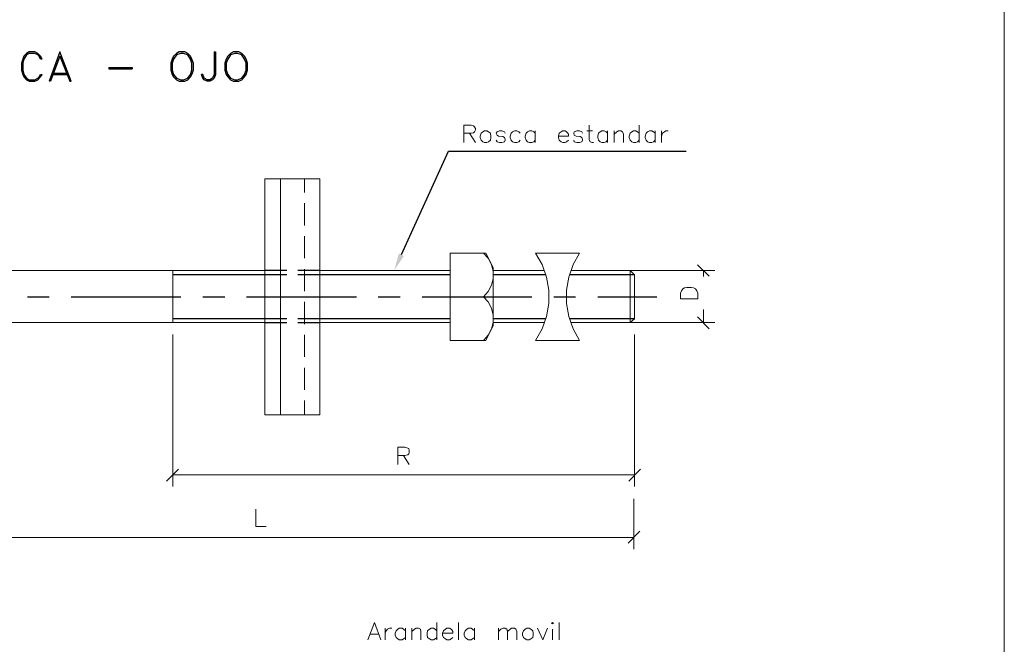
# Model space of a CAD drawing. Header units: millimetres. Extents: x 8 to 202, y 3 to 294.
# Tile 10 of 11: x 113 to 202, y 94 to 150. Entities that reach past the tile are written whole.
import ezdxf

# ---------------------------------------------------------------- set-up
doc = ezdxf.new("R2010")
doc.units = ezdxf.units.MM
doc.layers.add('DGE_CONTORNOS', color=7, linetype='Continuous', lineweight=0)
doc.layers.add('DGE_RELLENO', color=7, linetype='Continuous', lineweight=0)

msp = doc.modelspace()

# ---------------------------------------------------------------- hatches: boundary and pattern name
at = {"layer": 'DGE_RELLENO', "true_color": 0x000000}
msp.add_hatch(color=7, dxfattribs=at).paths.add_polyline_path([(147.9127, 128.51), (147.447, 128.7217), (147.0237, 127.1977)], flags=0)

# ---------------------------------------------------------------- linework, layer by layer
at = {"layer": 'DGE_CONTORNOS', "lineweight": 13}
for points in [[(201.9723, 293.9063), (201.9723, 3.2456), (7.874, 3.2456)], [(153.289, 138.7124), (153.289, 140.2787), (153.9663, 140.2787), (154.178, 140.2364), (154.2627, 140.1517), (154.3473, 139.9824), (154.3473, 139.8554), (154.2627, 139.686), (154.178, 139.6014), (153.9663, 139.559), (153.289, 139.559)], [(164.592, 140.2787), (164.592, 139.0087), (164.6767, 138.797), (164.846, 138.7124), (164.973, 138.7124)], [(169.0793, 140.2787), (169.0793, 138.7124)], [(153.797, 139.559), (154.3473, 138.7124)], [(155.1517, 139.7707), (155.0247, 139.686), (154.8553, 139.559), (154.7707, 139.305), (154.7707, 139.178), (154.8553, 138.924), (155.0247, 138.797), (155.1517, 138.7124), (155.3633, 138.7124), (155.5327, 138.797), (155.702, 138.924), (155.7443, 139.178), (155.7443, 139.305), (155.702, 139.559), (155.5327, 139.686), (155.3633, 139.7707), (155.1517, 139.7707)], [(157.0143, 139.559), (156.972, 139.686), (156.718, 139.7707), (156.5063, 139.7707), (156.2947, 139.686), (156.21, 139.559), (156.2947, 139.3897), (156.4217, 139.305), (156.8027, 139.2627), (156.972, 139.178), (157.0143, 139.0087), (157.0143, 138.924), (156.972, 138.797), (156.718, 138.7124), (156.5063, 138.7124), (156.2947, 138.797), (156.21, 138.924)], [(158.369, 139.559), (158.242, 139.686), (158.0727, 139.7707), (157.861, 139.7707), (157.6917, 139.686), (157.5647, 139.559), (157.48, 139.305), (157.48, 139.178), (157.5647, 138.924), (157.6917, 138.797), (157.861, 138.7124), (158.0727, 138.7124), (158.242, 138.797), (158.369, 138.924)], [(159.7237, 139.559), (159.5967, 139.686), (159.4273, 139.7707), (159.2157, 139.7707), (159.0463, 139.686), (158.9193, 139.559), (158.8347, 139.305), (158.8347, 139.178), (158.9193, 138.924), (159.0463, 138.797), (159.2157, 138.7124), (159.4273, 138.7124), (159.5967, 138.797), (159.7237, 138.924)], [(159.7237, 139.7707), (159.7237, 138.7124)], [(161.8403, 139.305), (162.7293, 139.305), (162.7293, 139.4744), (162.6447, 139.6014), (162.56, 139.686), (162.433, 139.7707), (162.2213, 139.7707), (162.052, 139.686), (161.8827, 139.559), (161.8403, 139.305), (161.8403, 139.178), (161.8827, 138.924), (162.052, 138.797), (162.2213, 138.7124), (162.433, 138.7124), (162.56, 138.797), (162.7293, 138.924)], [(163.9993, 139.559), (163.9147, 139.686), (163.703, 139.7707), (163.4913, 139.7707), (163.2373, 139.686), (163.195, 139.559), (163.2373, 139.3897), (163.4067, 139.305), (163.7877, 139.2627), (163.9147, 139.178), (163.9993, 139.0087), (163.9993, 138.924), (163.9147, 138.797), (163.703, 138.7124), (163.4913, 138.7124), (163.2373, 138.797), (163.195, 138.924)], [(164.3803, 139.7707), (164.8883, 139.7707)], [(166.243, 139.559), (166.116, 139.686), (165.9467, 139.7707), (165.735, 139.7707), (165.5657, 139.686), (165.4387, 139.559), (165.354, 139.305), (165.354, 139.178), (165.4387, 138.924), (165.5657, 138.797), (165.735, 138.7124), (165.9467, 138.7124), (166.116, 138.797), (166.243, 138.924)], [(166.243, 139.7707), (166.243, 138.7124)], [(166.8357, 139.7707), (166.8357, 138.7124)], [(166.8357, 139.4744), (167.0897, 139.686), (167.2167, 139.7707), (167.4283, 139.7707), (167.5977, 139.686), (167.6823, 139.4744), (167.6823, 138.7124)], [(169.0793, 139.559), (168.9523, 139.686), (168.783, 139.7707), (168.5713, 139.7707), (168.4443, 139.686), (168.275, 139.559), (168.1903, 139.305), (168.1903, 139.178), (168.275, 138.924), (168.4443, 138.797), (168.5713, 138.7124), (168.783, 138.7124), (168.9523, 138.797), (169.0793, 138.924)], [(170.5187, 139.559), (170.3917, 139.686), (170.2223, 139.7707), (170.0107, 139.7707), (169.8413, 139.686), (169.7143, 139.559), (169.6297, 139.305), (169.6297, 139.178), (169.7143, 138.924), (169.8413, 138.797), (170.0107, 138.7124), (170.2223, 138.7124), (170.3917, 138.797), (170.5187, 138.924)], [(170.5187, 139.7707), (170.5187, 138.7124)], [(171.1113, 139.7707), (171.1113, 138.7124)], [(171.1113, 139.305), (171.196, 139.559), (171.3653, 139.686), (171.4923, 139.7707), (171.704, 139.7707)], [(135.382, 135.4527), (140.335, 135.4527)], [(140.335, 114.2014), (135.382, 114.2014), (135.382, 135.4527)], [(136.779, 135.4527), (136.779, 114.2014)], [(140.335, 135.4527), (140.335, 114.2014)], [(155.2787, 128.764), (152.0613, 128.764), (152.0613, 120.89), (155.2787, 120.89)], [(155.067, 124.827), (155.4903, 125.2927), (155.7867, 125.8854), (155.956, 126.478), (155.956, 127.113), (155.7867, 127.748), (155.4903, 128.2984), (155.067, 128.764)], [(155.956, 127.4517), (155.2787, 128.764)], [(159.766, 120.89), (160.3587, 121.9484), (160.7397, 123.049), (160.9513, 124.2344), (160.9513, 125.4197), (160.7397, 126.605), (160.3587, 127.748), (159.766, 128.764)], [(163.703, 128.764), (159.766, 128.764)], [(163.703, 128.764), (163.1527, 127.748), (162.7717, 126.605), (162.56, 125.4197), (162.56, 124.2344), (162.7717, 123.049), (163.1527, 121.9484), (163.703, 120.89)], [(135.382, 127.1977), (102.7853, 127.1977)], [(152.0613, 127.1977), (140.335, 127.1977)], [(155.956, 122.2447), (155.956, 127.4517)], [(155.956, 127.1977), (160.5703, 127.1977)], [(162.941, 127.1977), (168.275, 127.1977), (168.275, 122.4987)], [(168.275, 127.1977), (168.656, 126.8167), (168.656, 122.8374), (168.275, 122.4987)], [(155.067, 124.827), (152.0613, 124.827)], [(155.067, 120.89), (155.4903, 121.3557), (155.7867, 121.9484), (155.956, 122.541), (155.956, 123.176), (155.7867, 123.811), (155.4903, 124.3614), (155.067, 124.827)], [(102.7853, 122.4987), (135.382, 122.4987)], [(140.335, 122.4987), (152.0613, 122.4987)], [(155.956, 122.4987), (160.5703, 122.4987)], [(162.941, 122.4987), (168.275, 122.4987)], [(155.956, 122.2447), (155.2787, 120.89)], [(159.766, 120.89), (163.703, 120.89)], [(144.653, 93.9237), (145.2457, 95.49), (145.8383, 93.9237)], [(146.2193, 94.982), (146.2193, 93.9237)], [(146.2193, 94.5164), (146.304, 94.728), (146.431, 94.8974), (146.6003, 94.982), (146.812, 94.982)], [(148.0397, 94.728), (147.8703, 94.8974), (147.7433, 94.982), (147.4893, 94.982), (147.3623, 94.8974), (147.193, 94.728), (147.1083, 94.5164), (147.1083, 94.347), (147.193, 94.1354), (147.3623, 94.0083), (147.4893, 93.9237), (147.7433, 93.9237), (147.8703, 94.0083), (148.0397, 94.1354)], [(148.0397, 94.982), (148.0397, 93.9237)], [(148.6323, 94.982), (148.6323, 93.9237)], [(148.6323, 94.6857), (148.844, 94.8974), (149.0133, 94.982), (149.225, 94.982), (149.3943, 94.8974), (149.4367, 94.6857), (149.4367, 93.9237)], [(150.876, 94.728), (150.7067, 94.8974), (150.5797, 94.982), (150.368, 94.982), (150.1987, 94.8974), (150.0293, 94.728), (149.987, 94.5164), (149.987, 94.347), (150.0293, 94.1354), (150.1987, 94.0083), (150.368, 93.9237), (150.5797, 93.9237), (150.7067, 94.0083), (150.876, 94.1354)], [(150.876, 95.49), (150.876, 93.9237)], [(151.384, 94.5164), (152.3153, 94.5164), (152.3153, 94.6857), (152.2307, 94.8127), (152.146, 94.8974), (152.019, 94.982), (151.765, 94.982), (151.638, 94.8974), (151.4687, 94.728), (151.384, 94.5164), (151.384, 94.347), (151.4687, 94.1354), (151.638, 94.0083), (151.765, 93.9237), (152.019, 93.9237), (152.146, 94.0083), (152.3153, 94.1354)], [(152.8233, 95.49), (152.8233, 93.9237)], [(154.2627, 94.728), (154.0933, 94.8974), (153.9663, 94.982), (153.7123, 94.982), (153.5853, 94.8974), (153.416, 94.728), (153.3313, 94.5164), (153.3313, 94.347), (153.416, 94.1354), (153.5853, 94.0083), (153.7123, 93.9237), (153.9663, 93.9237), (154.0933, 94.0083), (154.2627, 94.1354)], [(154.2627, 94.982), (154.2627, 93.9237)], [(156.4217, 94.982), (156.4217, 93.9237)], [(156.4217, 94.6857), (156.6333, 94.8974), (156.8027, 94.982), (157.0143, 94.982), (157.1837, 94.8974), (157.226, 94.6857), (157.226, 93.9237)], [(157.226, 94.6857), (157.48, 94.8974), (157.607, 94.982), (157.861, 94.982), (157.988, 94.8974), (158.0727, 94.6857), (158.0727, 93.9237)], [(158.9617, 94.982), (158.8347, 94.8974), (158.6653, 94.728), (158.5807, 94.5164), (158.5807, 94.347), (158.6653, 94.1354), (158.8347, 94.0083), (158.9617, 93.9237), (159.1733, 93.9237), (159.3427, 94.0083), (159.512, 94.1354), (159.5543, 94.347), (159.5543, 94.5164), (159.512, 94.728), (159.3427, 94.8974), (159.1733, 94.982), (158.9617, 94.982)], [(159.9353, 94.982), (160.401, 93.9237), (160.8243, 94.982)], [(161.2053, 95.4054), (161.29, 95.49), (161.3747, 95.4054), (161.29, 95.363), (161.2053, 95.4054)], [(161.29, 94.8974), (161.29, 93.9237)], [(161.8827, 95.49), (161.8827, 93.9237)], [(144.8647, 94.4317), (145.6267, 94.4317)]]:
    msp.add_lwpolyline(points, dxfattribs=at)
at = {"layer": 'DGE_CONTORNOS', "lineweight": 25}
for points in [[(115.316, 146.2477), (115.189, 146.5017), (114.935, 146.7557), (114.681, 146.8827), (114.173, 146.8827), (113.919, 146.7557), (113.665, 146.5017), (113.5803, 146.2477), (113.4533, 145.8667), (113.4533, 145.2317), (113.5803, 144.8507), (113.665, 144.639), (113.919, 144.385), (114.173, 144.258), (114.681, 144.258), (114.935, 144.385), (115.189, 144.639), (115.316, 144.8507)], [(115.316, 146.2477), (115.189, 146.2477), (115.062, 146.5017), (114.935, 146.6287), (114.681, 146.7557), (114.173, 146.7557), (113.919, 146.6287), (113.665, 146.2477), (113.5803, 145.8667), (113.5803, 145.2317), (113.665, 144.8507), (113.919, 144.512), (114.173, 144.385), (114.681, 144.385), (114.935, 144.512), (115.062, 144.639), (115.189, 144.8507), (115.316, 144.8507)], [(116.9247, 146.8827), (115.951, 144.258)], [(116.9247, 146.5017), (116.078, 144.258), (115.951, 144.258)], [(116.9247, 146.5017), (117.8137, 144.258), (117.9407, 144.258), (116.9247, 146.8827)], [(127.6773, 146.8827), (127.4233, 146.7557), (127.1693, 146.5017), (127.0423, 146.2477), (126.9153, 145.8667), (126.9153, 145.2317), (127.0423, 144.8507), (127.1693, 144.639), (127.4233, 144.385), (127.6773, 144.258), (128.1853, 144.258), (128.4393, 144.385), (128.6933, 144.639), (128.8203, 144.8507), (128.9473, 145.2317), (128.9473, 145.8667), (128.8203, 146.2477), (128.6933, 146.5017), (128.4393, 146.7557), (128.1853, 146.8827), (127.6773, 146.8827)], [(127.8043, 146.7557), (127.4233, 146.6287), (127.1693, 146.2477), (127.0423, 145.8667), (127.0423, 145.2317), (127.1693, 144.8507), (127.4233, 144.512), (127.8043, 144.385), (128.0583, 144.385), (128.4393, 144.512), (128.6933, 144.8507), (128.8203, 145.2317), (128.8203, 145.8667), (128.6933, 146.2477), (128.4393, 146.6287), (128.0583, 146.7557), (127.8043, 146.7557)], [(130.81, 146.8827), (130.81, 144.8507), (130.683, 144.512), (130.429, 144.385), (130.175, 144.385), (129.921, 144.512), (129.794, 144.8507), (129.667, 144.8507)], [(130.81, 146.8827), (130.937, 146.8827), (130.937, 144.8507), (130.81, 144.512), (130.683, 144.385), (130.429, 144.258), (130.175, 144.258), (129.921, 144.385), (129.794, 144.512), (129.667, 144.8507)], [(132.5457, 146.8827), (132.2917, 146.7557), (132.0377, 146.5017), (131.9107, 146.2477), (131.7837, 145.8667), (131.7837, 145.2317), (131.9107, 144.8507), (132.0377, 144.639), (132.2917, 144.385), (132.5457, 144.258), (133.0537, 144.258), (133.3077, 144.385), (133.5617, 144.639), (133.6887, 144.8507), (133.8157, 145.2317), (133.8157, 145.8667), (133.6887, 146.2477), (133.5617, 146.5017), (133.3077, 146.7557), (133.0537, 146.8827), (132.5457, 146.8827)], [(132.6727, 146.7557), (132.2917, 146.6287), (132.0377, 146.2477), (131.9107, 145.8667), (131.9107, 145.2317), (132.0377, 144.8507), (132.2917, 144.512), (132.6727, 144.385), (132.9267, 144.385), (133.3077, 144.512), (133.5617, 144.8507), (133.6887, 145.2317), (133.6887, 145.8667), (133.5617, 146.2477), (133.3077, 146.6287), (132.9267, 146.7557), (132.6727, 146.7557)], [(121.3273, 145.4857), (123.444, 145.4857), (123.444, 145.3587)], [(121.3273, 145.4857), (121.3273, 145.3587), (123.444, 145.3587)], [(116.205, 144.8507), (117.6867, 144.8507)], [(116.2897, 144.9777), (117.5597, 144.9777)]]:
    msp.add_lwpolyline(points, dxfattribs=at)
at = {"layer": 'DGE_CONTORNOS', "lineweight": 30}
for points in [[(147.701, 128.637), (151.9343, 137.9504), (173.3127, 137.9504)], [(135.382, 126.8167), (127.0847, 126.8167)], [(137.3717, 127.1977), (135.382, 127.1977)], [(137.3717, 126.8167), (135.382, 126.8167)], [(140.335, 127.1977), (138.3453, 127.1977)], [(140.335, 126.8167), (138.3453, 126.8167)], [(152.0613, 126.8167), (140.335, 126.8167)], [(160.6973, 126.8167), (155.956, 126.8167)], [(168.656, 126.8167), (162.814, 126.8167)], [(114.0037, 124.827), (115.951, 124.827)], [(117.9407, 124.827), (127.8043, 124.827)], [(129.794, 124.827), (131.7837, 124.827)], [(133.731, 124.827), (143.637, 124.827)], [(145.5843, 124.827), (147.574, 124.827)], [(149.5637, 124.827), (159.4273, 124.827)], [(161.417, 124.827), (163.3643, 124.827)], [(165.354, 124.827), (170.688, 124.827)], [(135.382, 122.8374), (127.0847, 122.8374)], [(137.3717, 122.8374), (135.382, 122.8374)], [(135.382, 122.4987), (137.3717, 122.4987)], [(140.335, 122.8374), (138.3453, 122.8374)], [(138.3453, 122.4987), (140.335, 122.4987)], [(152.0613, 122.8374), (140.335, 122.8374)], [(160.6973, 122.8374), (155.956, 122.8374)], [(168.656, 122.8374), (162.814, 122.8374)]]:
    msp.add_lwpolyline(points, dxfattribs=at)
at = {"layer": 'DGE_CONTORNOS', "lineweight": 5}
for points in [[(138.938, 135.4527), (138.938, 134.225)], [(138.938, 133.2514), (138.938, 131.2617)], [(138.938, 130.288), (138.938, 128.2984)], [(175.387, 126.6897), (174.3287, 127.7057)], [(127.0847, 127.1977), (127.0847, 122.4987)], [(138.938, 127.3247), (138.938, 125.335)], [(168.275, 127.1977), (175.895, 127.1977)], [(174.879, 127.1977), (174.879, 126.6474)], [(174.371, 124.6577), (172.8047, 124.6577), (172.8047, 125.1657), (172.8893, 125.3774), (173.0163, 125.5467), (173.1857, 125.6314), (173.3973, 125.6737), (173.7783, 125.6737), (173.99, 125.6314), (174.1593, 125.5467), (174.2863, 125.3774), (174.371, 125.1657), (174.371, 124.6577)], [(138.938, 124.3614), (138.938, 122.3717)], [(174.879, 122.4987), (174.879, 123.684)], [(168.275, 122.4987), (175.895, 122.4987)], [(174.3287, 123.0067), (175.387, 121.9484)], [(127.0847, 121.4404), (127.0847, 107.7243)], [(138.938, 121.398), (138.938, 119.4084)], [(168.656, 121.4404), (168.656, 107.7243)], [(138.938, 118.4347), (138.938, 116.445)], [(138.938, 115.4714), (138.938, 114.2014)], [(147.3623, 109.714), (147.3623, 111.2804), (147.9973, 111.2804), (148.2513, 111.1957), (148.336, 111.1534), (148.3783, 110.984), (148.3783, 110.8147), (148.336, 110.6877), (148.2513, 110.603), (147.9973, 110.5184), (147.3623, 110.5184)], [(147.8703, 110.5184), (148.3783, 109.714)], [(127.5927, 109.2907), (126.5343, 108.2324)], [(168.148, 108.2324), (169.2063, 109.2907)], [(127.0847, 108.7827), (168.656, 108.7827)], [(168.6137, 106.6237), (168.6137, 102.094)], [(134.5777, 105.6923), (134.5777, 104.126), (135.509, 104.126)], [(168.6137, 103.1524), (101.473, 103.1524)], [(168.1057, 102.6444), (169.164, 103.7027)]]:
    msp.add_lwpolyline(points, dxfattribs=at)

doc.saveas('drawing.dxf')
